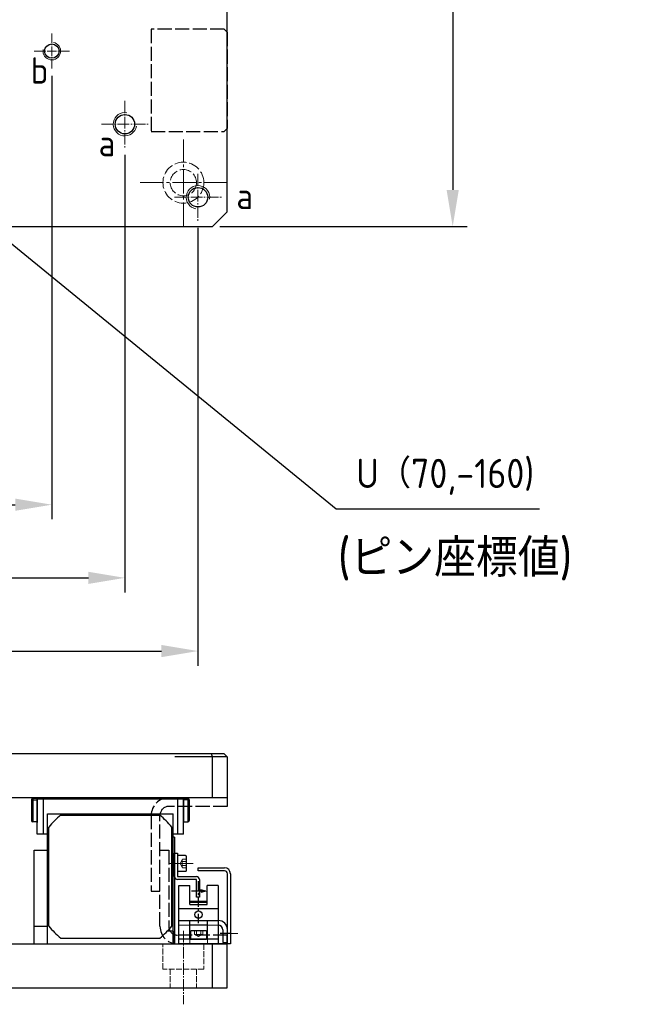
# Model space of a CAD drawing. Header units: millimetres. Extents: x 8836 to 10222, y 1969 to 2926.
# Tile 13 of 37: x 9535 to 9742, y 2021 to 2358. Entities that reach past the tile are written whole.
import ezdxf

# ---------------------------------------------------------------- set-up
doc = ezdxf.new("R2010")
doc.units = ezdxf.units.MM
doc.header["$LTSCALE"] = 0.8
for name, pattern in [('AM_ISO02W050', [7.5, 6, -1.5]), ('AM_ISO08W050', [18, 12, -1.5, 3, -1.5]), ('CENTER', [7, 4, -1, 1, -1]), ('GEN3', [6.25, 5, -1.25]), ('GEN7', [13.75, 10, -1.25, 1.25, -1.25]), ('GEN7A', [6.875, 5, -0.625, 0.625, -0.625])]:
    doc.linetypes.add(name, pattern=pattern)
doc.layers.get('0').update_dxf_attribs({"lineweight": 30})
for name, color, linetype, lineweight in [('3', 6, 'GEN3', 15), ('5', 3, 'Continuous', 15), ('6', 2, 'Continuous', 15), ('7', 4, 'GEN7', 15), ('7A', 4, 'GEN7A', 15), ('AM_0', 7, 'Continuous', 30), ('AM_3', 6, 'AM_ISO02W050', 25), ('AM_7', 4, 'AM_ISO08W050', 25)]:
    doc.layers.add(name, color=color, linetype=linetype, lineweight=lineweight)
doc.styles.get("Standard").update_dxf_attribs({"font": 'ISOCP.SHX', "bigfont": 'EXTFONT.SHX'})
doc.dimstyles.new('GEN-ISO$0', dxfattribs={"dimtxt": 3.2, "dimasz": 2.5, "dimexe": 1, "dimexo": 0.5, "dimgap": 1, "dimtad": 1, "dimdec": 3, "dimdsep": 46, "dimtxsty": 'STANDARD', "dimblk1": 'OPEN', "dimblk2": 'OPEN', "dimsah": 1, "dimcen": 0, "dimclrd": 256, "dimclre": 256, "dimclrt": 2, "dimadec": 0, "dimazin": 0, "dimtp": 0.1, "dimtm": 0.1, "dimtfac": 0.71, "dimtdec": 3, "dimtmove": 0, "dimatfit": 3, "dimldrblk": 'OPEN', "dimfxl": 1, "dimtzin": 0, "dimarcsym": 0})
doc.dimstyles.new('GEN-ISO$3', dxfattribs={"dimtxt": 3.2, "dimasz": 2.5, "dimexe": 1, "dimexo": 0.5, "dimgap": 1, "dimtad": 1, "dimtoh": 1, "dimdec": 3, "dimdsep": 46, "dimtxsty": 'STANDARD', "dimblk1": 'OPEN', "dimblk2": 'OPEN', "dimsah": 1, "dimcen": 0, "dimclrd": 256, "dimclre": 256, "dimclrt": 2, "dimadec": 0, "dimazin": 0, "dimtp": 0.1, "dimtm": 0.1, "dimtfac": 0.71, "dimtdec": 3, "dimtofl": 0, "dimtmove": 0, "dimatfit": 0, "dimldrblk": 'OPEN', "dimfxl": 1, "dimtzin": 0, "dimarcsym": 0})

# ---------------------------------------------------------------- blocks, each defined once
blk = doc.blocks.new('A$C13216723')
for p, q in [((0, 2.7), (0, 0)), ((5.5, 0), (0, 0)), ((5.2, 3), (0.3, 3)), ((5.5, 2.7), (5.5, 0))]:
    blk.add_line(p, q)
for centre, start, end in [((0.3, 2.7), 90, 180), ((5.2, 2.7), 0, 90)]:
    blk.add_arc(centre, 0.3, start, end)
at = {"layer": '3'}
for p, q in [((1.31, 3), (1.31, 1.7)), ((1.31, 1.7), (2.75, 0.87)), ((2.03, 3), (2.03, 1.7)), ((4.19, 1.7), (2.75, 0.87)), ((3.47, 3), (3.47, 1.7)), ((4.19, 3), (4.19, 1.7))]:
    blk.add_line(p, q, dxfattribs=at)
for centre, radius, start, end in [((1.67, 2.16), 0.588, 232.1211, 307.8789), ((2.75, 3.74), 2.17, 250.5288, 289.4712), ((3.83, 2.16), 0.588, 232.1211, 307.8789)]:
    blk.add_arc(centre, radius, start, end, dxfattribs=at)
blk = doc.blocks.new('_OPEN')
at = {"color": 0, "linetype": 'ByBlock'}
for p, q in [((-1, 0.167), (0, 0)), ((0, 0), (-1, -0.167)), ((0, 0), (-1, 0))]:
    blk.add_line(p, q, dxfattribs=at)
blk = doc.blocks.new('*D326')
at = {"layer": '5', "lineweight": -2, "transparency": 16777216}
for p, q in [((9265.59, 2339.07), (9265.59, 2187.41)), ((9545.59, 2339.07), (9545.59, 2187.41)), ((9278.09, 2192.41), (9533.09, 2192.41))]:
    blk.add_line(p, q, dxfattribs=at)
at = {"layer": '5', "transparency": 16777216}
blk.add_solid([(9533.09, 2194.49), (9533.09, 2190.32), (9545.59, 2192.41)], dxfattribs=at)
at = {"layer": 'DEFPOINTS', "color": 0, "transparency": 16777216}
for p in [(9265.59, 2341.57), (9545.59, 2341.57), (9545.59, 2192.41)]:
    blk.add_point(p, dxfattribs=at)
at = {"layer": '5', "lineweight": -2, "transparency": 16777216, "xscale": 12.5, "yscale": 12.5, "zscale": 12.5, "rotation": 180}
blk.add_blockref('_OPEN', (9265.59, 2192.41), dxfattribs=at)
at = {"layer": '5', "color": 2, "transparency": 16777216, "insert": (9405.59, 2202.41), "char_height": 10, "attachment_point": 5}
blk.add_mtext('□280', dxfattribs=at)
blk = doc.blocks.new('*D327')
at = {"layer": '5', "lineweight": -2, "transparency": 16777216}
for p, q in [((9240.59, 2312.07), (9240.59, 2162.38)), ((9570.59, 2312.07), (9570.59, 2162.38)), ((9253.09, 2167.38), (9558.09, 2167.38))]:
    blk.add_line(p, q, dxfattribs=at)
at = {"layer": '5', "transparency": 16777216}
blk.add_solid([(9558.09, 2169.46), (9558.09, 2165.3), (9570.59, 2167.38)], dxfattribs=at)
at = {"layer": 'DEFPOINTS', "color": 0, "transparency": 16777216}
for p in [(9240.59, 2314.57), (9570.59, 2314.57), (9570.59, 2167.38)]:
    blk.add_point(p, dxfattribs=at)
at = {"layer": '5', "lineweight": -2, "transparency": 16777216, "xscale": 12.5, "yscale": 12.5, "zscale": 12.5, "rotation": 180}
blk.add_blockref('_OPEN', (9240.59, 2167.38), dxfattribs=at)
at = {"layer": '5', "color": 2, "transparency": 16777216, "insert": (9405.59, 2177.38), "char_height": 10, "attachment_point": 5}
blk.add_mtext('□330', dxfattribs=at)
blk = doc.blocks.new('*D328')
at = {"layer": '5', "lineweight": -2, "transparency": 16777216}
for p, q in [((9215.59, 2287.07), (9215.59, 2137.34)), ((9595.59, 2287.07), (9595.59, 2137.34)), ((9228.09, 2142.34), (9583.09, 2142.34))]:
    blk.add_line(p, q, dxfattribs=at)
at = {"layer": '5', "transparency": 16777216}
blk.add_solid([(9583.09, 2144.42), (9583.09, 2140.25), (9595.59, 2142.34)], dxfattribs=at)
at = {"layer": 'DEFPOINTS', "color": 0, "transparency": 16777216}
for p in [(9215.59, 2289.57), (9595.59, 2289.57), (9595.59, 2142.34)]:
    blk.add_point(p, dxfattribs=at)
at = {"layer": '5', "lineweight": -2, "transparency": 16777216, "xscale": 12.5, "yscale": 12.5, "zscale": 12.5, "rotation": 180}
blk.add_blockref('_OPEN', (9215.59, 2142.34), dxfattribs=at)
at = {"layer": '5', "color": 2, "transparency": 16777216, "insert": (9405.59, 2152.34), "char_height": 10, "attachment_point": 5}
blk.add_mtext('□380', dxfattribs=at)
blk = doc.blocks.new('*D329')
at = {"layer": '5', "lineweight": -2, "transparency": 16777216}
for p, q in [((9603.09, 2687.57), (9687.73, 2687.57)), ((9682.73, 2675.07), (9682.73, 2300.07)), ((9603.09, 2287.57), (9687.73, 2287.57))]:
    blk.add_line(p, q, dxfattribs=at)
at = {"layer": '5', "transparency": 16777216}
blk.add_solid([(9680.65, 2300.07), (9684.81, 2300.07), (9682.73, 2287.57)], dxfattribs=at)
at = {"layer": 'DEFPOINTS', "color": 0, "transparency": 16777216}
for p in [(9600.59, 2687.57), (9600.59, 2287.57), (9682.73, 2287.57)]:
    blk.add_point(p, dxfattribs=at)
at = {"layer": '5', "lineweight": -2, "transparency": 16777216, "xscale": 12.5, "yscale": 12.5, "zscale": 12.5, "rotation": 90}
blk.add_blockref('_OPEN', (9682.73, 2687.57), dxfattribs=at)
at = {"layer": '5', "color": 2, "transparency": 16777216, "insert": (9672.23, 2487.57), "char_height": 10, "attachment_point": 5, "rotation": 90}
blk.add_mtext('□400(上板／下板寸法)', dxfattribs=at)
blk = doc.blocks.new('*D335')
at = {"layer": '5', "lineweight": -2, "transparency": 16777216}
for p, q in [((9487.59, 2317.76), (9642.91, 2190.94)), ((9642.91, 2190.94), (9712.41, 2190.94))]:
    blk.add_line(p, q, dxfattribs=at)
at = {"layer": '5', "transparency": 16777216}
blk.add_solid([(9488.91, 2319.38), (9486.28, 2316.15), (9477.91, 2325.67)], dxfattribs=at)
at = {"layer": 'DEFPOINTS', "color": 0, "transparency": 16777216}
for p in [(9473.26, 2329.46), (9477.91, 2325.67)]:
    blk.add_point(p, dxfattribs=at)
at = {"layer": '5', "color": 2, "transparency": 16777216, "insert": (9680.16, 2201.94), "char_height": 10, "attachment_point": 5}
blk.add_mtext('U（70,-160)', dxfattribs=at)
blk = doc.blocks.new('A$C687C362B')
at = {"layer": '3'}
for p, q in [((3.7, 6.4), (0, 6.4)), ((13.4, 6.4), (9.7, 6.4)), ((3.7, 0), (3.7, 1.6)), ((9.7, 0), (9.7, 1.6))]:
    blk.add_line(p, q, dxfattribs=at)
at = {"layer": 'AM_0'}
for p, q in [((0, 0), (0, 8)), ((0, 8), (13.4, 8)), ((3.7, 1.6), (3.7, 8)), ((9.7, 1.6), (9.7, 8)), ((13.4, 8), (13.4, 0)), ((9.7, 6.4), (3.7, 6.4)), ((15, 4.8), (15, 0.5)), ((16.6, 0.5), (16.6, 4.8)), ((13.4, 1.6), (0, 1.6)), ((15, 0.5), (16.6, 0.5)), ((13.4, 0), (0, 0))]:
    blk.add_line(p, q, dxfattribs=at)
for radius in [3.2, 1.6]:
    blk.add_arc((13.4, 4.8), radius, 0, 90, dxfattribs=at)
at = {"layer": 'AM_7'}
blk.add_line((17.67, 3.5), (14.04, 3.5), dxfattribs=at)
blk = doc.blocks.new('19012803')
at = {"color": 4, "linetype": 'CENTER'}
blk.add_line((12601.18, 7109.73), (12601.18, 7124.3), dxfattribs=at)
at = {"color": 7, "linetype": 'Continuous'}
for p, q in [((12594.48, 7110.66), (12594.48, 7122.66)), ((12594.48, 7122.66), (12598.18, 7122.66)), ((12598.18, 7116.16), (12598.18, 7122.66)), ((12607.88, 7122.66), (12604.18, 7122.66)), ((12604.18, 7116.16), (12604.18, 7122.66)), ((12607.88, 7122.66), (12607.88, 7110.66)), ((12604.18, 7117.16), (12598.18, 7117.16)), ((12604.18, 7116.86), (12598.18, 7116.86)), ((12598.18, 7116.16), (12604.18, 7116.16)), ((12594.48, 7110.66), (12607.88, 7110.66))]:
    blk.add_line(p, q, dxfattribs=at)
at = {"color": 2, "linetype": 'Continuous'}
for q in [(12598.71, 7120.66), (12601.94, 7121.13), (12601.94, 7120.2)]:
    blk.add_line((12603.66, 7120.66), q, dxfattribs=at)
at = {"layer": 'AM_0'}
blk.add_line((12607.88, 7114.66), (12594.48, 7114.66), dxfattribs=at)
blk.add_circle((12601.18, 7112.66), 1.25, dxfattribs=at)

msp = doc.modelspace()

# ---------------------------------------------------------------- linework, layer by layer
for p, q in [((9605.5874, 2292.5676), (9605.5874, 2682.5676)), ((9600.5874, 2287.5676), (9605.5874, 2292.5676)), ((9210.5874, 2287.5676), (9600.5874, 2287.5676)), ((9604.5874, 2107.173), (9206.5874, 2107.173)), ((9605.5874, 2106.173), (9587.7195, 2106.173)), ((9600.5874, 2106.173), (9600.1732, 2107.173)), ((9600.5874, 2092.173), (9600.5874, 2106.173)), ((9604.5874, 2107.173), (9605.5874, 2106.173)), ((9605.5874, 2106.173), (9605.5874, 2092.173)), ((9605.5874, 2092.173), (9205.5874, 2092.173)), ((9545.5874, 2092.173), (9523.5874, 2092.173)), ((9539.0877, 2091.923), (9539.0877, 2084.423)), ((9540.5877, 2091.923), (9539.0877, 2091.923)), ((9540.5877, 2092.173), (9545.5874, 2092.173)), ((9540.5877, 2092.173), (9540.5877, 2083.673)), ((9540.5877, 2079.673), (9540.5877, 2091.673)), ((9590.5877, 2091.673), (9540.5877, 2091.673)), ((9590.5877, 2091.673), (9540.5877, 2091.673)), ((9542.5875, 2091.673), (9542.5875, 2079.673)), ((9542.8377, 2092.173), (9545.5874, 2092.173)), ((9585.5874, 2092.173), (9590.5877, 2092.173)), ((9585.5874, 2092.173), (9588.3377, 2092.173)), ((9588.5876, 2091.673), (9588.5876, 2079.673)), ((9590.5877, 2092.173), (9590.5877, 2083.673)), ((9592.0877, 2091.923), (9590.5877, 2091.923)), ((9590.5877, 2079.673), (9590.5877, 2091.673)), ((9592.0877, 2091.923), (9592.0877, 2084.423)), ((9538.5877, 2091.423), (9538.5877, 2084.923)), ((9538.5877, 2090.923), (9538.5877, 2084.423)), ((9539.0877, 2091.423), (9539.0877, 2083.923)), ((9539.0877, 2091.423), (9540.5877, 2091.423)), ((9592.0877, 2091.423), (9590.5877, 2091.423)), ((9592.0877, 2091.423), (9592.0877, 2083.923)), ((9592.5877, 2091.423), (9592.5877, 2084.923)), ((9592.5877, 2090.923), (9592.5877, 2084.423)), ((9544.0875, 2042.173), (9544.0875, 2086.6731)), ((9544.0875, 2086.6731), (9587.0875, 2086.6731)), ((9544.0875, 2086.6731), (9587.0875, 2086.6731)), ((9548.6168, 2086.173), (9582.5581, 2086.173)), ((9587.0875, 2042.173), (9587.0875, 2086.6731)), ((9540.5877, 2083.923), (9539.0877, 2083.923)), ((9544.5874, 2048.2025), (9544.5874, 2082.1436)), ((9586.5876, 2048.2025), (9586.5876, 2082.1436)), ((9590.5877, 2083.923), (9592.0877, 2083.923)), ((9544.0875, 2079.673), (9540.5876, 2079.673)), ((9544.0875, 2079.673), (9540.5877, 2079.673)), ((9590.5876, 2079.673), (9587.0875, 2079.673)), ((9587.5875, 2078.673), (9587.0875, 2078.673)), ((9587.5875, 2078.673), (9587.5875, 2042.173)), ((9590.5877, 2079.673), (9588.9876, 2079.673)), ((9539.5876, 2042.173), (9539.5876, 2074.1731)), ((9539.5876, 2074.1731), (9544.0875, 2074.1731)), ((9587.5875, 2065.173), (9587.5875, 2073.1731)), ((9587.5875, 2073.1731), (9588.5875, 2073.1731)), ((9588.5875, 2073.1731), (9588.5875, 2065.173)), ((9595.6877, 2067.173), (9595.6877, 2068.173)), ((9595.6877, 2068.173), (9604.6877, 2068.173)), ((9588.5875, 2065.173), (9595.0875, 2065.173)), ((9604.6877, 2067.173), (9595.6877, 2067.173)), ((9605.6877, 2042.173), (9605.6877, 2066.173)), ((9606.6877, 2066.173), (9606.6877, 2042.173)), ((9595.0875, 2064.173), (9588.5875, 2064.173)), ((9595.0875, 2058.173), (9595.0875, 2064.173)), ((9596.0875, 2064.173), (9596.0875, 2058.173)), ((9596.0875, 2058.173), (9595.0875, 2058.173)), ((9539.5876, 2048.1731), (9544.0875, 2048.1731)), ((9591.5876, 2050.173), (9602.4876, 2050.173)), ((9587.0875, 2046.5731), (9585.159, 2046.5731)), ((9587.0875, 2046.5731), (9587.0875, 2042.173)), ((9520.5874, 2042.173), (9605.5874, 2042.173)), ((9548.6168, 2044.173), (9582.5581, 2044.173)), ((9602.4876, 2042.173), (9589.0876, 2042.173)), ((9600.5874, 2027.173), (9600.5874, 2042.173)), ((9605.5874, 2027.173), (9605.5874, 2042.173)), ((9606.6877, 2042.173), (9605.6877, 2042.173)), ((9205.5874, 2027.173), (9605.5874, 2027.173))]:
    msp.add_line(p, q)
at = {"ltscale": 2}
for p, q in [((9605.5874, 2292.5676), (9605.5874, 2682.5676)), ((9600.5874, 2287.5676), (9605.5874, 2292.5676)), ((9210.5874, 2287.5676), (9600.5874, 2287.5676))]:
    msp.add_line(p, q, dxfattribs=at)
for centre, radius in [((9545.5874, 2347.5676), 2.4587), ((9570.5874, 2322.5676), 3.3234), ((9595.5874, 2297.5676), 3.3234)]:
    msp.add_circle(centre, radius, dxfattribs=at)
for centre, radius, start, end in [((9539.0877, 2091.423), 0.5, 90.0022, 180.00001), ((9592.0877, 2091.423), 0.5, 359.99999, 89.99822), ((9539.0877, 2090.923), 0.5, 90.001749, 179.999979), ((9592.0877, 2090.923), 0.5, 359.99999, 89.99822), ((9565.5874, 2065.173), 27, 128.942441, 141.057559), ((9565.5876, 2065.173), 27, 38.942441, 51.057559), ((9539.0877, 2084.423), 0.5, 179.999969, 269.998193), ((9592.0877, 2084.423), 0.5, 270.001776, 0), ((9604.6877, 2066.173), 2, 0, 90), ((9588.5875, 2065.173), 1, 180, 270), ((9595.0875, 2064.173), 1, 0, 90), ((9604.6877, 2066.173), 1, 0, 90), ((9565.5874, 2065.173), 27, 218.942441, 231.057559), ((9565.5876, 2065.173), 27, 308.942441, 321.057559), ((9585.5876, 2047.0731), 0.5, 269.977951, 270)]:
    msp.add_arc(centre, radius, start, end)
at = {"layer": '3'}
for p, q in [((9539.0877, 2083.923), (9539.0578, 2083.9239)), ((9592.0877, 2083.923), (9592.1175, 2083.9238))]:
    msp.add_line(p, q, dxfattribs=at)
at = {"layer": '3', "ltscale": 0.5}
for p, q in [((9583.5874, 2033.573), (9583.5874, 2042.173)), ((9597.5874, 2042.173), (9597.5874, 2033.573)), ((9597.5874, 2033.573), (9583.5874, 2033.573)), ((9586.0874, 2033.573), (9586.0874, 2027.173)), ((9595.0874, 2033.573), (9595.0874, 2027.173))]:
    msp.add_line(p, q, dxfattribs=at)
at = {"layer": '3'}
for radius in [7, 4.5]:
    msp.add_circle((9590.5874, 2302.5676), radius, dxfattribs=at)
at = {"layer": '6', "ltscale": 2}
for centre, radius, start, end in [((9545.5874, 2347.5676), 3, 170, 80), ((9570.5874, 2322.5676), 4, 80, 350), ((9595.5874, 2297.5676), 4, 350, 260)]:
    msp.add_arc(centre, radius, start, end, dxfattribs=at)
at = {"layer": '7', "ltscale": 0.4}
for p, q in [((9545.5874, 2353.5676), (9545.5874, 2341.5676)), ((9539.5874, 2347.5676), (9551.5874, 2347.5676))]:
    msp.add_line(p, q, dxfattribs=at)
at = {"layer": '7', "ltscale": 0.5}
for p, q in [((9570.5874, 2330.5676), (9570.5874, 2314.5676)), ((9562.5874, 2322.5676), (9578.5874, 2322.5676)), ((9595.5874, 2305.5676), (9595.5874, 2289.5676)), ((9587.5874, 2297.5676), (9603.5874, 2297.5676)), ((9590.5874, 2046.633), (9590.5874, 2021.4975))]:
    msp.add_line(p, q, dxfattribs=at)
at = {"layer": '7'}
for p, q in [((9590.5874, 2287.8176), (9590.5874, 2317.3176)), ((9575.8374, 2302.5676), (9605.3374, 2302.5676)), ((9585.913, 2069.6731), (9594.3957, 2069.6731))]:
    msp.add_line(p, q, dxfattribs=at)
at = {"layer": '7A'}
msp.add_line((9609.1758, 2045.673), (9603.1426, 2045.673), dxfattribs=at)
at = {"layer": 'AM_3'}
for p, q in [((9604.5874, 2355.0676), (9579.5874, 2355.0676)), ((9579.5874, 2355.0676), (9579.5874, 2320.0676)), ((9604.5874, 2355.0676), (9605.5874, 2354.0676)), ((9605.5874, 2354.0676), (9605.5874, 2321.0676)), ((9605.5874, 2321.0676), (9604.5874, 2320.0676)), ((9579.5874, 2320.0676), (9604.5874, 2320.0676)), ((9605.5874, 2092.173), (9585.5874, 2092.173)), ((9605.5874, 2092.173), (9605.5874, 2089.173)), ((9605.5874, 2089.173), (9585.5874, 2089.173)), ((9579.5874, 2086.173), (9579.5874, 2060.173)), ((9582.5874, 2060.173), (9582.5874, 2086.173)), ((9582.5874, 2048.173), (9582.5874, 2074.173)), ((9582.5874, 2074.173), (9585.5874, 2074.173)), ((9585.5874, 2074.173), (9585.5874, 2048.173)), ((9579.5874, 2060.173), (9582.5874, 2060.173)), ((9605.5874, 2045.173), (9588.5874, 2045.173)), ((9605.5874, 2042.173), (9605.5874, 2045.173)), ((9605.5874, 2042.173), (9588.5874, 2042.173))]:
    msp.add_line(p, q, dxfattribs=at)
for centre, radius, start, end in [((9585.5874, 2086.173), 6, 90, 180), ((9585.5874, 2086.173), 3, 90, 180), ((9588.5874, 2048.173), 6, 180, 270), ((9588.5874, 2048.173), 3, 180, 270)]:
    msp.add_arc(centre, radius, start, end, dxfattribs=at)

# ---------------------------------------------------------------- block references
at = {"extrusion": (0, 0, -1), "zscale": -1, "rotation": 90}
msp.add_blockref('A$C13216723', (-9588.5875, 2066.9231), dxfattribs=at)
at = {"xscale": -1}
msp.add_blockref('A$C13216723', (9598.5377, 2043.773), dxfattribs=at)
at = {"layer": 'AM_0'}
for name, p in [('19012803', (-3005.3965, -5060.4914)), ('A$C687C362B', (9589.0877, 2042.173))]:
    msp.add_blockref(name, p, dxfattribs=at)

# ---------------------------------------------------------------- texts
at = {"layer": '6'}
for s, height, p in [('b', 9, (9538.3944, 2336.4339)), ('a', 9, (9561.5855, 2311.5986)), ('a', 9, (9608.7071, 2293.502)), ('(ピン座標値)', 13, (9643.4334, 2167.7313))]:
    msp.add_text(s, height=height, dxfattribs=at).set_placement(p)

# ---------------------------------------------------------------- dimensions: what is measured, and where the dimension line sits
at = {"layer": '5'}
dim = msp.add_linear_dim(base=(9682.7289, 2287.5676), p1=(9600.5874, 2687.5676), p2=(9600.5874, 2287.5676), angle=90, text='□<>(上板／下板寸法)', dimstyle='GEN-ISO$0', override={"dimscale": 5, "dimtxt": 2, "dimtm": 0, "dimarcsym": 1}, dxfattribs=at)
dim.commit()
dim.dimension.update_dxf_attribs({"geometry": '*D329', "text_midpoint": (9672.2289, 2487.5676)})
for base, p1, p2, picture, middle in [((9545.5874, 2192.4056), (9265.5874, 2341.5676), (9545.5874, 2341.5676), '*D326', (9405.5874, 2192.4056)), ((9570.5874, 2167.3787), (9240.5874, 2314.5676), (9570.5874, 2314.5676), '*D327', (9405.5874, 2167.3787)), ((9595.5874, 2142.3359), (9215.5874, 2289.5676), (9595.5874, 2289.5676), '*D328', (9405.5874, 2142.3359))]:
    dim = msp.add_linear_dim(base=base, p1=p1, p2=p2, text='□<>', dimstyle='GEN-ISO$0', override={"dimscale": 5, "dimtxt": 2, "dimtm": 0, "dimarcsym": 1}, dxfattribs=at)
    dim.commit()
    dim.dimension.update_dxf_attribs({"geometry": picture, "text_midpoint": middle, "dimtype": 160})
dim = msp.add_diameter_dim_2p(p1=(9473.2636, 2329.465), p2=(9477.9111, 2325.6701), text='U（70,-160)', dimstyle='GEN-ISO$3', override={"dimscale": 5, "dimtxt": 2, "dimexo": 1, "dimsah": 0, "dimtm": 0, "dimarcsym": 1}, dxfattribs=at)
dim.commit()
dim.dimension.update_dxf_attribs({"geometry": '*D335', "text_midpoint": (9680.1628, 2190.9396), "dimtype": 163})

doc.saveas('drawing.dxf')
